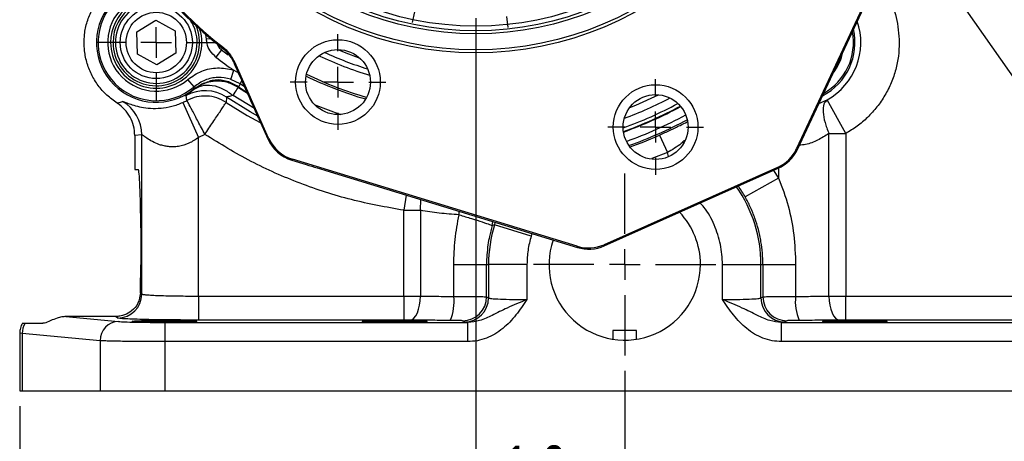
# Model space of a CAD drawing. Header units: inches. Extents: x 0.4 to 16.6, y 0.2 to 10.8.
# Tile 3 of 17: x 2.5 to 5.7, y 4.2 to 5.6. Entities that reach past the tile are written whole.
import ezdxf

# ---------------------------------------------------------------- set-up
doc = ezdxf.new("R2010")
doc.units = ezdxf.units.IN
doc.header["$MEASUREMENT"] = 0
doc.layers.add('SLD-0', color=7, linetype='Continuous', lineweight=25)
doc.styles.add('SLDTEXTSTYLE0', font='TXT', dxfattribs={"width": 0.75})
doc.dimstyles.new('SLDDIMSTYLE0', dxfattribs={"dimtxt": 0.145833, "dimasz": 0.13, "dimexe": 0, "dimexo": 0.0625, "dimgap": 0.036458, "dimtad": 0, "dimtih": 1, "dimtoh": 1, "dimdec": 1, "dimlfac": 2, "dimrnd": 1e-09, "dimzin": 12, "dimdsep": 46, "dimtxsty": 'SLDTEXTSTYLE0', "dimsah": 1, "dimcen": 0.09, "dimadec": 0, "dimazin": 3, "dimtfac": 1, "dimtdec": 1, "dimtofl": 0, "dimtmove": 0, "dimatfit": 3, "dimfxl": 0, "dimfrac": 2, "dimtolj": 1, "dimtzin": 12, "dimarcsym": 0})
doc.dimstyles.new('SLDDIMSTYLE1', dxfattribs={"dimtxt": 0.145833, "dimasz": 0.13, "dimexe": 0, "dimexo": 0.0625, "dimgap": 0.036458, "dimtad": 0, "dimtih": 1, "dimtoh": 1, "dimdec": 1, "dimlfac": 2, "dimrnd": 1e-09, "dimzin": 4, "dimdsep": 46, "dimtxsty": 'SLDTEXTSTYLE0', "dimsah": 1, "dimcen": 0.09, "dimadec": 0, "dimazin": 1, "dimtfac": 1, "dimtdec": 1, "dimtmove": 0, "dimatfit": 0, "dimfxl": 0, "dimfrac": 2, "dimtolj": 1, "dimtzin": 12, "dimarcsym": 0})

# ---------------------------------------------------------------- blocks, each defined once
blk = doc.blocks.new('_D')
at = {"layer": 'SLD-0', "color": 7}
for p, q in [((4.0799, 8.0255), (7.4722, 8.0255)), ((7.3472, 8.0255), (7.3472, 6.3613)), ((7.1856, 6.1), (7.1412, 6.1)), ((7.1412, 6.1), (7.1412, 5.8683)), ((7.5089, 6.1), (7.5532, 6.1)), ((7.5532, 6.1), (7.5532, 5.8683)), ((7.1412, 5.8683), (7.1856, 5.8683)), ((7.5532, 5.8683), (7.5089, 5.8683)), ((7.3472, 4.3571), (7.3472, 5.8388)), ((6.2698, 4.3571), (7.4722, 4.3571))]:
    blk.add_line(p, q, dxfattribs=at)
for points in [[(7.3472, 8.0255), (7.3272, 7.8955), (7.3672, 7.8955)], [(7.3472, 4.3571), (7.3672, 4.4871), (7.3272, 4.4871)]]:
    blk.add_solid(points, dxfattribs=at)
at = {"layer": 'SLD-0', "color": 7, "char_height": 0.14583, "attachment_point": 1, "style": 'SLDTEXTSTYLE0'}
for s, insert in [('7.3', (7.2126, 6.3176)), ('186', (7.1856, 6.0563))]:
    blk.add_mtext(s, dxfattribs=dict(at, insert=insert))
blk = doc.blocks.new('_D_1')
at = {"layer": 'SLD-0', "color": 7}
for p, q in [((4.5142, 4.4219), (4.5142, 3.3658)), ((6.481, 4.3071), (6.481, 3.3658)), ((4.5142, 3.4908), (5.1863, 3.4908)), ((5.3583, 3.4908), (5.314, 3.4908)), ((5.314, 3.4908), (5.314, 3.2591)), ((5.6816, 3.4908), (5.726, 3.4908)), ((5.726, 3.4908), (5.726, 3.2591)), ((6.481, 3.4908), (5.8536, 3.4908)), ((5.314, 3.2591), (5.3583, 3.2591)), ((5.726, 3.2591), (5.6816, 3.2591))]:
    blk.add_line(p, q, dxfattribs=at)
for points in [[(4.5142, 3.4908), (4.6442, 3.4708), (4.6442, 3.5108)], [(6.481, 3.4908), (6.351, 3.5108), (6.351, 3.4708)]]:
    blk.add_solid(points, dxfattribs=at)
at = {"layer": 'SLD-0', "color": 7, "char_height": 0.14583, "attachment_point": 1, "style": 'SLDTEXTSTYLE0'}
for s, insert in [('3.9', (5.3853, 3.7083)), ('100', (5.3583, 3.447))]:
    blk.add_mtext(s, dxfattribs=dict(at, insert=insert))
blk = doc.blocks.new('_D_2')
at = {"layer": 'SLD-0', "color": 7}
for p, q in [((4.5142, 4.4219), (4.5142, 3.3658)), ((2.5474, 4.3071), (2.5474, 3.3658)), ((2.5474, 3.4908), (3.2215, 3.4908)), ((3.3936, 3.4908), (3.3492, 3.4908)), ((3.3492, 3.4908), (3.3492, 3.2591)), ((3.7168, 3.4908), (3.7612, 3.4908)), ((3.7612, 3.4908), (3.7612, 3.2591)), ((4.5142, 3.4908), (3.8889, 3.4908)), ((3.3492, 3.2591), (3.3936, 3.2591)), ((3.7612, 3.2591), (3.7168, 3.2591))]:
    blk.add_line(p, q, dxfattribs=at)
for points in [[(2.5474, 3.4908), (2.6774, 3.4708), (2.6774, 3.5108)], [(4.5142, 3.4908), (4.3842, 3.5108), (4.3842, 3.4708)]]:
    blk.add_solid(points, dxfattribs=at)
at = {"layer": 'SLD-0', "color": 7, "char_height": 0.14583, "attachment_point": 1, "style": 'SLDTEXTSTYLE0'}
for s, insert in [('3.9', (3.4206, 3.7083)), ('100', (3.3936, 3.447))]:
    blk.add_mtext(s, dxfattribs=dict(at, insert=insert))
blk = doc.blocks.new('_D_3')
at = {"layer": 'SLD-0', "color": 7}
for p, q in [((4.9893, 6.528), (6.9159, 6.528)), ((6.7909, 6.528), (6.7909, 5.6245)), ((6.6292, 5.3632), (6.5849, 5.3632)), ((6.5849, 5.3632), (6.5849, 5.1315)), ((6.9525, 5.3632), (6.9968, 5.3632)), ((6.9968, 5.3632), (6.9968, 5.1315)), ((6.5849, 5.1315), (6.6292, 5.1315)), ((6.9968, 5.1315), (6.9525, 5.1315)), ((6.7909, 4.3571), (6.7909, 5.1019)), ((6.2698, 4.3571), (6.9159, 4.3571))]:
    blk.add_line(p, q, dxfattribs=at)
for points in [[(6.7909, 6.528), (6.7709, 6.398), (6.8109, 6.398)], [(6.7909, 4.3571), (6.8109, 4.4871), (6.7709, 4.4871)]]:
    blk.add_solid(points, dxfattribs=at)
at = {"layer": 'SLD-0', "color": 7, "char_height": 0.14583, "attachment_point": 1, "style": 'SLDTEXTSTYLE0'}
for s, insert in [('4.3', (6.6562, 5.5808)), ('110', (6.6292, 5.3195))]:
    blk.add_mtext(s, dxfattribs=dict(at, insert=insert))
blk = doc.blocks.new('_D_4')
at = {"layer": 'SLD-0', "color": 7}
for p, q in [((4.0299, 5.5686), (4.0299, 3.8371)), ((4.5142, 4.4219), (4.5142, 3.8371)), ((4.0299, 3.9621), (3.7799, 3.9621)), ((4.1485, 3.9621), (4.1041, 3.9621)), ((4.1041, 3.9621), (4.1041, 3.7304)), ((4.364, 3.9621), (4.4084, 3.9621)), ((4.4084, 3.9621), (4.4084, 3.7304)), ((4.5142, 3.9621), (4.7642, 3.9621)), ((4.1041, 3.7304), (4.1485, 3.7304)), ((4.4084, 3.7304), (4.364, 3.7304))]:
    blk.add_line(p, q, dxfattribs=at)
for points in [[(4.0299, 3.9621), (3.8999, 3.9821), (3.8999, 3.9421)], [(4.5142, 3.9621), (4.6442, 3.9421), (4.6442, 3.9821)]]:
    blk.add_solid(points, dxfattribs=at)
at = {"layer": 'SLD-0', "color": 7, "char_height": 0.14583, "attachment_point": 1, "style": 'SLDTEXTSTYLE0'}
for s, insert in [('1.0', (4.1216, 4.1796)), ('25', (4.1485, 3.9184))]:
    blk.add_mtext(s, dxfattribs=dict(at, insert=insert))
blk = doc.blocks.new('SW_CENTERMARKSYMBOL_1')
at = {"layer": 'SLD-0', "color": 0}
for p, q in [((0, 0.1), (0, 0.190625)), ((0, 0), (0, 0.05)), ((-0.1, 0), (-0.190625, 0)), ((0, 0), (-0.05, 0)), ((0, 0), (0, -0.05)), ((0, 0), (0.05, 0)), ((0.1, 0), (0.190625, 0)), ((0, -0.1), (0, -0.190625))]:
    blk.add_line(p, q, dxfattribs=at)
blk = doc.blocks.new('SW_CENTERMARKSYMBOL_9')
at = {"layer": 'SLD-0', "color": 0}
for p, q in [((0, 0.1), (0, 0.190625)), ((0, 0), (0, 0.05)), ((-0.1, 0), (-0.190625, 0)), ((0, 0), (-0.05, 0)), ((0, 0), (0, -0.05)), ((0, 0), (0.05, 0)), ((0.1, 0), (0.190625, 0)), ((0, -0.1), (0, -0.190625))]:
    blk.add_line(p, q, dxfattribs=at)
blk = doc.blocks.new('SW_CENTERMARKSYMBOL_16')
at = {"layer": 'SLD-0', "color": 0}
for p, q in [((0, 0.1), (0, 0.2962)), ((0, 0), (0, 0.05)), ((-0.1, 0), (-0.2962, 0)), ((0, 0), (-0.05, 0)), ((0, 0), (0, -0.05)), ((0, 0), (0.05, 0)), ((0.1, 0), (0.2962, 0)), ((0, -0.1), (0, -0.2962))]:
    blk.add_line(p, q, dxfattribs=at)
blk = doc.blocks.new('SW_CENTERMARKSYMBOL_17')
at = {"layer": 'SLD-0', "color": 0}
for p, q in [((0, 0.1), (0, 0.155475)), ((0, 0), (0, 0.05)), ((-0.1, 0), (-0.155475, 0)), ((0, 0), (-0.05, 0)), ((0, 0), (0, -0.05)), ((0, 0), (0.05, 0)), ((0.1, 0), (0.155475, 0)), ((0, -0.1), (0, -0.155475))]:
    blk.add_line(p, q, dxfattribs=at)
blk = doc.blocks.new('SW_CENTERMARKSYMBOL_22')
at = {"layer": 'SLD-0', "color": 0}
for p, q in [((0, 0.1), (0, 0.155475)), ((0, 0), (0, 0.05)), ((-0.1, 0), (-0.155475, 0)), ((0, 0), (-0.05, 0)), ((0, 0), (0, -0.05)), ((0, 0), (0.05, 0)), ((0.1, 0), (0.155475, 0)), ((0, -0.1), (0, -0.155475))]:
    blk.add_line(p, q, dxfattribs=at)
blk = doc.blocks.new('SW_CENTERMARKSYMBOL_23')
at = {"layer": 'SLD-0', "color": 0}
for p, q in [((0, 0.1), (0, 0.2962)), ((0, 0), (0, 0.05)), ((-0.1, 0), (-0.2962, 0)), ((0, 0), (-0.05, 0)), ((0, 0), (0, -0.05)), ((0, 0), (0.05, 0)), ((0.1, 0), (0.2962, 0)), ((0, -0.1), (0, -0.2962))]:
    blk.add_line(p, q, dxfattribs=at)
blk = doc.blocks.new('SW_CENTERMARKSYMBOL_24')
at = {"layer": 'SLD-0', "color": 0}
for p, q in [((-0.4498, 0.169), (-0.4536, 0.2048)), ((-0.3495, 0.1743), (-0.3495, 0.2024)), ((-0.1501, 0.1533), (-0.1426, 0.1885)), ((-0.7398, 0.0914), (-0.7544, 0.1242)), ((-0.4394, 0.0696), (-0.4446, 0.1193)), ((-0.3495, 0.0743), (-0.3495, 0.1243)), ((-0.3495, -0.6851), (-0.3495, 0.1243)), ((-0.1709, 0.0555), (-0.1605, 0.1044)), ((0.0407, 0.0914), (0.0521, 0.117)), ((-0.4394, 0.0696), (-0.4341, 0.0199)), ((-0.3495, 0.0743), (-0.3495, 0.0243)), ((0.1301, 0.0458), (0.1481, 0.0769)), ((-0.6991, 0), (-0.7194, 0.0457)), ((-0.1709, 0.0555), (-0.1813, 0.0066)), ((0, 0), (0.0203, 0.0457)), ((0, 0), (-0.0203, -0.0457)), ((0.0801, -0.0408), (0.1051, 0.0025)), ((-0.6991, 0), (-0.6787, -0.0457)), ((-0.4289, -0.0299), (-0.4252, -0.0656)), ((-0.3495, -0.0257), (-0.3495, -0.0538)), ((-0.9915, -0.0721), (-1.0155, -0.0454)), ((-0.1917, -0.0423), (-0.1991, -0.0774)), ((0.0801, -0.0408), (0.0551, -0.0841)), ((-0.6584, -0.0914), (-0.6438, -0.1242)), ((-0.0407, -0.0914), (-0.0521, -0.117)), ((-0.9246, -0.1464), (-0.958, -0.1093)), ((0.0301, -0.1274), (0.0122, -0.1586)), ((0.3634, -0.1431), (0.3901, -0.1191)), ((0.3634, -0.1431), (0.3843, -0.1243)), ((-0.9246, -0.1464), (-0.8911, -0.1836)), ((0.2891, -0.21), (0.3263, -0.1766)), ((0.2891, -0.21), (0.3263, -0.1766)), ((-0.8577, -0.2208), (-0.8336, -0.2475)), ((0.2891, -0.21), (0.2519, -0.2435)), ((0.2891, -0.21), (0.2519, -0.2435)), ((-1.1804, -0.3054), (-1.2115, -0.2874)), ((0.2148, -0.277), (0.1881, -0.301)), ((0.2148, -0.277), (0.1939, -0.2958)), ((-1.0938, -0.3554), (-1.1371, -0.3304)), ((-1.0938, -0.3554), (-1.0505, -0.3804)), ((0.5269, -0.3949), (0.5597, -0.3802)), ((-1.0072, -0.4054), (-0.9761, -0.4234)), ((0.4355, -0.4355), (0.4812, -0.4152)), ((0.4355, -0.4355), (0.3899, -0.4559)), ((0.3442, -0.4762), (0.3114, -0.4908)), ((-1.2879, -0.5856), (-1.3231, -0.5781)), ((-1.1901, -0.6064), (-1.239, -0.596)), ((-1.1901, -0.6064), (-1.1412, -0.6168)), ((-1.0923, -0.6272), (-1.0572, -0.6347)), ((0.5051, -0.6952), (0.4554, -0.7005)), ((0.5051, -0.6952), (0.5549, -0.69)), ((0.6046, -0.6848), (0.6403, -0.681)), ((-0.3495, -0.7851), (-0.3495, -0.7351)), ((0.4057, -0.7057), (0.3699, -0.7095)), ((-0.4495, -0.7851), (-1.2589, -0.7851)), ((-0.3495, -0.7851), (-0.3995, -0.7851)), ((-0.3495, -0.7851), (-0.3495, -0.8351)), ((-0.3495, -0.7851), (-0.2995, -0.7851)), ((-0.2495, -0.7851), (0.5598, -0.7851)), ((-1.1048, -0.8645), (-1.069, -0.8607)), ((-1.3037, -0.8854), (-1.3394, -0.8891)), ((-1.2042, -0.8749), (-1.2539, -0.8801)), ((-1.2042, -0.8749), (-1.1545, -0.8697)), ((-0.3495, -0.8851), (-0.3495, -1.6945)), ((0.3932, -0.943), (0.3581, -0.9355)), ((0.4911, -0.9638), (0.4421, -0.9534)), ((0.4911, -0.9638), (0.54, -0.9741)), ((0.5889, -0.9845), (0.624, -0.992)), ((-1.0433, -1.0939), (-1.0104, -1.0793)), ((-1.1346, -1.1346), (-1.0889, -1.1143)), ((-1.1346, -1.1346), (-1.1803, -1.155)), ((0.3081, -1.1648), (0.277, -1.1468)), ((-1.226, -1.1753), (-1.2588, -1.1899)), ((0.3947, -1.2148), (0.3514, -1.1898)), ((0.3947, -1.2148), (0.438, -1.2398)), ((-0.9139, -1.2932), (-0.8872, -1.2692)), ((0.4813, -1.2648), (0.5124, -1.2827)), ((-0.9882, -1.3601), (-0.951, -1.3267)), ((0.1586, -1.3494), (0.1345, -1.3227)), ((-0.9882, -1.3601), (-1.0253, -1.3936)), ((0.2255, -1.4237), (0.192, -1.3866)), ((-1.0625, -1.427), (-1.0892, -1.4511)), ((-0.7292, -1.4427), (-0.7113, -1.4116)), ((0.2255, -1.4237), (0.259, -1.4609)), ((-0.0407, -1.4788), (-0.0553, -1.446)), ((-0.7792, -1.5293), (-0.7542, -1.486)), ((-0.5074, -1.5279), (-0.5, -1.4927)), ((0.2924, -1.498), (0.3165, -1.5247)), ((-0.7792, -1.5293), (-0.8042, -1.5726)), ((-0.2702, -1.5403), (-0.2739, -1.5046)), ((0, -1.5702), (-0.0203, -1.5245)), ((-0.5282, -1.6257), (-0.5178, -1.5768)), ((-0.2597, -1.6397), (-0.2649, -1.59)), ((0, -1.5702), (0.0203, -1.6158)), ((-0.8292, -1.6159), (-0.8472, -1.647)), ((-0.5282, -1.6257), (-0.5386, -1.6746)), ((-0.2597, -1.6397), (-0.2545, -1.6895)), ((0.0407, -1.6615), (0.0553, -1.6943)), ((-0.549, -1.7235), (-0.5565, -1.7586)), ((-0.2493, -1.7392), (-0.2455, -1.7749))]:
    blk.add_line(p, q, dxfattribs=at)
for start, end in [(96, 99.3336), (92.6664, 96), (90, 93.3336), (86.6664, 90), (78, 81.3336), (102.6671, 107.3329), (74.6664, 78), (110.6664, 114), (66, 69.3336), (62.6664, 66), (114, 117.3336), (60, 63.3336), (120.6671, 125.3329), (56.6664, 60), (48.6671, 53.3329), (128.6664, 132), (132, 135.3336), (42, 45.3336), (42, 45.3336), (138.6671, 143.3329), (38.6664, 42), (38.6664, 42), (146.6664, 150), (30.6671, 35.3329), (150, 153.3336), (24, 27.3336), (156.6671, 161.3329), (20.6664, 24), (12.6671, 17.3329), (164.6664, 168), (168, 171.3336), (6, 9.3336), (2.6664, 6), (174.6671, 179.3329), (354.6671, 359.3329), (182.6664, 186), (186, 189.3336), (348, 351.3336), (192.6671, 197.3329), (344.6664, 348), (336.6671, 341.3329), (200.6664, 204), (204, 207.3336), (330, 333.3336), (326.6664, 330), (210.6671, 215.3329), (318.6671, 323.3329), (218.6664, 222), (222, 225.3336), (312, 315.3336), (228.6671, 233.3329), (308.6664, 312), (236.6664, 240), (300.6671, 305.3329), (240, 243.3336), (294, 297.3336), (246.6671, 251.3329), (290.6664, 294), (254.6664, 258), (258, 261.3336), (282.6671, 287.3329), (264.6671, 269.3329), (272.6664, 276), (276, 279.3336)]:
    blk.add_arc((-0.3495, -0.7851), 0.8594, start, end, dxfattribs=at)
blk = doc.blocks.new('SW_CENTERMARKSYMBOL_26')
at = {"layer": 'SLD-0', "color": 0}
for p, q in [((0, 0.1), (0, 0.190625)), ((0, 0), (0, 0.05)), ((-0.1, 0), (-0.190625, 0)), ((0, 0), (-0.05, 0)), ((0, 0), (0, -0.05)), ((0, 0), (0.05, 0)), ((0.1, 0), (0.190625, 0)), ((0, -0.1), (0, -0.190625))]:
    blk.add_line(p, q, dxfattribs=at)

msp = doc.modelspace()

# ---------------------------------------------------------------- linework, layer by layer
at = {"color": 7, "linetype": 'Continuous', "lineweight": 25}
for p, q in [((5.4822, 6.0219), (5.0731, 5.1445)), ((5.0756, 5.142), (5.4367, 5.9164)), ((5.893, 5.2117), (5.4664, 5.8209)), ((2.928, 5.5239), (2.9895, 5.5617)), ((2.9895, 5.5617), (3.0529, 5.5273)), ((2.9299, 5.4518), (2.928, 5.5239)), ((3.0529, 5.5273), (3.0549, 5.4551)), ((3.2067, 5.471), (3.2094, 5.4732)), ((2.9934, 5.4174), (2.9299, 5.4518)), ((3.0549, 5.4551), (2.9934, 5.4174)), ((3.2033, 5.4656), (3.1851, 5.4421)), ((3.2067, 5.471), (3.2174, 5.4618)), ((3.3567, 5.1788), (3.2469, 5.4254)), ((3.2335, 5.3698), (3.243, 5.3995)), ((3.1142, 5.3456), (3.0939, 5.3694)), ((3.2637, 5.3555), (3.2335, 5.3698)), ((3.2571, 5.3479), (3.2584, 5.3435)), ((3.0911, 5.3011), (3.0888, 5.317)), ((3.2591, 5.345), (3.2868, 5.3274)), ((2.8644, 5.2923), (2.8815, 5.2978)), ((3.0782, 5.2948), (3.1291, 5.1807)), ((3.2196, 5.3122), (3.2183, 5.295)), ((5.2325, 5.1938), (5.1719, 5.3031)), ((3.3242, 5.2434), (3.3348, 5.2197)), ((3.3348, 5.2197), (3.3542, 5.176)), ((2.9442, 5.1894), (2.9217, 5.1873)), ((2.9217, 5.1873), (2.9217, 5.0771)), ((2.9442, 4.672), (2.9442, 5.1894)), ((3.1496, 5.1907), (3.1291, 5.1807)), ((4.6275, 5.1889), (4.653, 5.1318)), ((5.1781, 4.6653), (5.1781, 5.1938)), ((5.2325, 5.1938), (5.2325, 4.6654)), ((3.1291, 4.6654), (3.1291, 5.1807)), ((3.3542, 5.176), (3.3567, 5.1788)), ((5.0731, 5.1445), (5.0756, 5.142)), ((3.4343, 5.1101), (3.4319, 5.1073)), ((3.4319, 5.1073), (3.479, 5.0929)), ((4.36, 4.8271), (3.4343, 5.1101)), ((2.9217, 5.0771), (2.9326, 5.0771)), ((3.5431, 5.0733), (4.3603, 4.8235)), ((5.0106, 5.0832), (4.4474, 4.8324)), ((4.4476, 4.8288), (5.0132, 5.0806)), ((5.0132, 5.0806), (5.0106, 5.0832)), ((5.0146, 5.0488), (4.9057, 4.9877)), ((3.7958, 4.6654), (3.7958, 4.9441)), ((3.8503, 4.9441), (3.8503, 4.6653)), ((2.9409, 4.8871), (2.9409, 4.7671)), ((4.0906, 4.8967), (4.0833, 4.8944)), ((4.2101, 4.8604), (4.0906, 4.8967)), ((4.3603, 4.8235), (4.36, 4.8271)), ((4.4474, 4.8324), (4.4476, 4.8288)), ((3.9585, 4.7681), (4.065, 4.7681)), ((3.9585, 4.6642), (3.9585, 4.7681)), ((4.065, 4.7681), (4.0715, 4.7681)), ((4.065, 4.663), (4.065, 4.7681)), ((4.0715, 4.7681), (4.0715, 4.6592)), ((4.1963, 4.7681), (4.0715, 4.7681)), ((4.1963, 4.7681), (4.1963, 4.6541)), ((4.832, 4.6541), (4.832, 4.7681)), ((4.832, 4.7681), (4.9569, 4.7681)), ((4.9569, 4.6592), (4.9569, 4.7681)), ((4.9569, 4.7681), (4.9633, 4.7681)), ((4.9633, 4.7681), (4.9633, 4.663)), ((4.9633, 4.7681), (5.0698, 4.7681)), ((5.0698, 4.7681), (5.0698, 4.6642)), ((2.9398, 4.6746), (2.9442, 4.672)), ((3.1291, 4.6654), (3.1291, 4.5874)), ((3.1291, 4.6654), (3.7958, 4.6654)), ((3.7958, 4.6654), (3.7958, 4.5874)), ((4.065, 4.663), (4.0715, 4.6592)), ((4.9569, 4.6592), (4.9633, 4.663)), ((5.2325, 4.5874), (5.2325, 4.6654)), ((5.2325, 4.6654), (5.8993, 4.6654)), ((2.5649, 4.5771), (2.6224, 4.5771)), ((2.6979, 4.5987), (2.8687, 4.5827)), ((2.8585, 4.5987), (2.6979, 4.5987)), ((2.8663, 4.594), (2.8585, 4.5987)), ((3.0204, 4.5172), (3.0204, 4.5797)), ((3.0204, 4.5797), (4.0044, 4.5797)), ((3.7958, 4.5874), (3.1291, 4.5874)), ((3.9935, 4.5812), (3.9871, 4.5851)), ((4.0044, 4.5797), (3.9935, 4.5812)), ((4.0044, 4.5172), (4.0044, 4.5797)), ((5.0348, 4.5812), (5.0239, 4.5797)), ((5.0239, 4.5172), (5.0239, 4.5797)), ((5.0239, 4.5797), (6.0079, 4.5797)), ((5.0413, 4.5851), (5.0348, 4.5812)), ((5.8993, 4.5874), (5.2325, 4.5874)), ((2.5474, 4.5452), (2.5474, 4.3571)), ((2.5555, 4.5439), (2.5474, 4.545)), ((4.4759, 4.5534), (4.4759, 4.5249)), ((4.5339, 4.5534), (4.4759, 4.5534)), ((4.5524, 4.5534), (4.5339, 4.5534)), ((4.5524, 4.5249), (4.5524, 4.5534)), ((2.8085, 4.5202), (2.5555, 4.5439)), ((2.5555, 4.5439), (2.5555, 4.3571)), ((2.8085, 4.5202), (2.8085, 4.3571)), ((3.0204, 4.3571), (3.0204, 4.5172)), ((4.0044, 4.5172), (3.0204, 4.5172)), ((6.0079, 4.5172), (5.0239, 4.5172)), ((2.5474, 4.3571), (2.5555, 4.3571)), ((2.5555, 4.3571), (2.8085, 4.3571)), ((2.8085, 4.3571), (3.0204, 4.3571)), ((3.0204, 4.3571), (6.0079, 4.3571))]:
    msp.add_line(p, q, dxfattribs=at)
at = {"color": 8, "linetype": 'Continuous', "lineweight": 25}
for p, q in [((3.1543, 5.5004), (3.1526, 5.5156)), ((3.1691, 5.5014), (3.1543, 5.5004)), ((3.2045, 5.473), (3.2033, 5.4656)), ((3.2033, 5.4656), (3.2248, 5.4492)), ((3.243, 5.3995), (3.2587, 5.3905)), ((3.2637, 5.3555), (3.27, 5.3651)), ((3.2786, 5.3459), (3.2637, 5.3555)), ((3.3103, 5.2746), (3.2411, 5.317)), ((3.2584, 5.3435), (3.288, 5.3247)), ((5.1454, 5.2915), (5.1719, 5.3031)), ((4.653, 5.1318), (4.6022, 5.1121)), ((4.657, 5.1189), (4.653, 5.1318)), ((4.9979, 5.0738), (5.0146, 5.0488)), ((5.0146, 5.0812), (5.0146, 5.0488)), ((3.8032, 4.9938), (3.7958, 4.9441)), ((3.8503, 4.9441), (3.8514, 4.979)), ((3.976, 4.9295), (3.9764, 4.9408)), ((4.0833, 4.8944), (4.0855, 4.9074)), ((4.0922, 4.9054), (4.0906, 4.8967)), ((4.2119, 4.8688), (4.2101, 4.8604))]:
    msp.add_line(p, q, dxfattribs=at)
at = {"color": 8, "linetype": 'Continuous', "lineweight": 25, "flags": 128}
for points in [[(3.5813, 5.4665), (3.6019, 5.4581), (3.653, 5.439)], [(4.5305, 5.2784), (4.5501, 5.2864), (4.6236, 5.3199)], [(3.2183, 5.295), (3.2866, 5.2527), (3.3286, 5.2291)], [(3.3211, 5.2503), (3.2964, 5.2644), (3.2196, 5.3122)], [(3.5058, 5.2881), (3.5098, 5.2864), (3.5898, 5.2559)], [(4.5314, 5.15), (4.5765, 5.1672), (4.6275, 5.1889)]]:
    msp.add_lwpolyline(points, dxfattribs=at)
at = {"color": 7, "linetype": 'Continuous', "lineweight": 25, "flags": 128}
for points in [[(3.2469, 5.4254), (3.2458, 5.4246), (3.2441, 5.4233)], [(3.8163, 4.5873), (3.8228, 4.5891), (3.8291, 4.5937), (3.8349, 4.6011), (3.8401, 4.6108), (3.8443, 4.6225), (3.8475, 4.6358), (3.8495, 4.6503), (3.8503, 4.6653)], [(5.1781, 4.6653), (5.1788, 4.6503), (5.1809, 4.6358), (5.1841, 4.6225), (5.1883, 4.6108), (5.1934, 4.6011), (5.1992, 4.5937), (5.2055, 4.5891), (5.2121, 4.5873)]]:
    msp.add_lwpolyline(points, dxfattribs=at)
at = {"color": 7, "linetype": 'Continuous', "lineweight": 25}
for centre, radius in [((4.0299, 6.528), 1.0725), ((4.0299, 6.528), 1.0625), ((4.0299, 6.528), 1.0105), ((4.0299, 6.528), 1.0005), ((4.0299, 6.528), 0.9855), ((2.9914, 5.4895), 0.1173), ((2.9914, 5.4895), 0.0982), ((3.582, 5.361), 0.1375), ((3.582, 5.361), 0.1055), ((4.6146, 5.2148), 0.1375), ((4.6146, 5.2148), 0.1055)]:
    msp.add_circle(centre, radius, dxfattribs=at)
for centre, radius, start, end in [((4.0299, 6.528), 1.3397, 175.9122, 232.0878), ((4.0299, 6.528), 1.3363, 175.8789, 232.1211), ((2.9914, 5.4894), 0.1942, 141.2653, 308.7347), ((2.9914, 5.4894), 0.1891, 139.4979, 310.5021), ((2.9914, 5.4895), 0.1406, 68.044, 180), ((2.9914, 5.4894), 0.1579, 139.4979, 310.5021), ((2.9914, 5.4895), 0.1406, 180, 23.544), ((5.0685, 5.4894), 0.1942, 297.1432, 12.8568), ((4.0299, 6.528), 1.3758, 232.1172, 235.1115), ((3.1503, 5.2081), 0.125, 56.3445, 119.4476), ((2.8192, 5.1894), 0.1251, 0.0049, 60.1126), ((2.9914, 5.4894), 0.2131, 294.0339, 297.9026), ((4.0299, 6.528), 1.412, 289.8835, 298.1165), ((4.5142, 4.7681), 0.2462, 0, 43.59), ((4.5142, 4.7681), 0.4427, 163.1047, 180), ((4.5142, 4.7681), 0.2462, 161.1444, 0), ((2.8662, 4.6721), 0.0781, 270.0941, 359.9409), ((3.8092, 4.6464), 0.1504, 336.4276, 6.8128), ((3.987, 4.6631), 0.0781, 270.0941, 359.9409), ((3.9934, 4.6593), 0.0781, 270.0941, 359.9409), ((5.035, 4.6593), 0.0781, 180.0591, 269.9059), ((5.0414, 4.6631), 0.0781, 180.0591, 269.9059), ((5.2191, 4.6464), 0.1504, 173.1872, 203.5724), ((2.6201, 4.5435), 0.0646, 148.7187, 179.6513), ((2.8704, 4.5209), 0.0619, 91.5594, 180.5764)]:
    msp.add_arc(centre, radius, start, end, dxfattribs=at)
at = {"color": 8, "linetype": 'Continuous', "lineweight": 25}
for centre, radius, start, end in [((2.9914, 5.4895), 0.1484, 73.2177, 180), ((2.9914, 5.4895), 0.1328, 58.2053, 0), ((2.9914, 5.4895), 0.1328, 0, 31.7947), ((5.0685, 5.4894), 0.2131, 299.0258, 19.0029), ((2.9914, 5.4895), 0.1484, 180, 16.7823), ((5.0685, 5.4894), 0.1891, 299.1631, 10.8369), ((4.0299, 6.528), 1.1954, 244.7705, 253.2295), ((4.0299, 6.528), 1.1779, 245.3624, 252.6376), ((5.0685, 5.4894), 0.1579, 321.1783, 348.8217), ((4.0299, 6.528), 1.2734, 244.3282, 253.6718), ((4.0299, 6.528), 1.2673, 244.2624, 253.7376), ((4.0299, 6.528), 1.4007, 290.0079, 297.9921), ((4.0299, 6.528), 1.4136, 289.8696, 298.1304), ((4.0299, 6.528), 1.3727, 290.6041, 297.3959), ((4.0299, 6.528), 1.4453, 289.8179, 298.1821), ((4.0299, 6.528), 1.4611, 289.9352, 298.0648), ((4.5142, 4.7681), 0.4427, 0, 34.746), ((4.5142, 4.7681), 0.4489, 29.2964, 34.5957)]:
    msp.add_arc(centre, radius, start, end, dxfattribs=at)
at = {"color": 7, "linetype": 'Continuous', "lineweight": 25}
for centre, major_axis, ratio, start_param, end_param in [((3.3357, 5.215), (-0.7057, 1.5849), 0.000604, 4.730053, 4.843929), ((3.4684, 5.2268), (0.0828, 0.0936), 0.999904, 2.714056, 3.569129), ((3.4709, 5.2296), (0.0828, 0.0936), 0.999816, 2.714056, 3.569129), ((4.9598, 5.1974), (-0.0876, 0.0892), 0.999826, 2.783857, 3.499328), ((4.9623, 5.1948), (-0.0876, 0.0892), 0.99991, 2.783857, 3.499328), ((2.9326, 4.8871), (0, 0.19), 0.043661, 4.712389, 6.283185), ((4.3966, 4.9466), (-0.0076, 0.1248), 0.999826, 2.783857, 3.499328), ((4.3968, 4.943), (-0.0076, 0.1248), 0.99991, 2.783857, 3.499328), ((2.9326, 4.7671), (0, 0.19), 0.043661, 4.204187, 4.712389)]:
    msp.add_ellipse(centre, major_axis=major_axis, ratio=ratio, start_param=start_param, end_param=end_param, dxfattribs=at)
for centre in [(3.0181, 4.5836), (3.7661, 4.5836), (5.2622, 4.5836)]:
    msp.add_ellipse(centre, major_axis=(0.1055, 0), ratio=0.026186, dxfattribs=at)
for points in [[(5.3673, 5.6477), (5.3787, 5.6225), (5.4015, 5.5722), (5.4049, 5.517), (5.4066, 5.4894)], [(2.8644, 5.2923), (2.8529, 5.3006), (2.8298, 5.3172), (2.8017, 5.3495), (2.7795, 5.3859), (2.7643, 5.4258), (2.7566, 5.4678), (2.7566, 5.5104), (2.7638, 5.5526), (2.7749, 5.5787), (2.7804, 5.5918)], [(3.2411, 5.317), (3.246, 5.3244), (3.2557, 5.3394), (3.2575, 5.3421), (3.2584, 5.3435)], [(3.1496, 5.1907), (3.1421, 5.2049), (3.127, 5.2334), (3.1078, 5.2695), (3.0943, 5.2952), (3.0922, 5.2991), (3.0911, 5.3011)], [(3.1496, 5.1907), (3.1584, 5.2041), (3.1762, 5.231), (3.1986, 5.2652), (3.2146, 5.2894), (3.2171, 5.2932), (3.2183, 5.295)], [(5.1781, 5.1938), (5.1868, 5.1938), (5.2042, 5.1938), (5.2231, 5.1938), (5.2325, 5.1938)], [(3.7958, 4.9441), (3.8053, 4.9441), (3.8241, 4.9441), (3.8416, 4.9441), (3.8503, 4.9441)], [(3.976, 4.9295), (3.9542, 4.9311), (3.9105, 4.9341), (3.8704, 4.9408), (3.8503, 4.9441)], [(3.9585, 4.7681), (3.9593, 4.7952), (3.9607, 4.8495), (3.9709, 4.9029), (3.976, 4.9295)], [(4.2101, 4.8604), (4.2061, 4.8453), (4.1981, 4.815), (4.1969, 4.7837), (4.1963, 4.7681)]]:
    msp.add_open_spline(points, degree=3, dxfattribs=at)
for points, knots in [([(3.1851, 5.4421), (3.1786, 5.4484), (3.1655, 5.4608), (3.1565, 5.4823), (3.1549, 5.4958), (3.1543, 5.5004)], [0, 0, 0, 0, 0.397023, 0.793893, 1, 1, 1, 1]), ([(3.2469, 5.4254), (3.24, 5.4378), (3.23, 5.4559), (3.2144, 5.4691), (3.2094, 5.4732)], [0, 0, 0, 0, 0.686569, 1, 1, 1, 1]), ([(5.4066, 5.4894), (5.406, 5.4747), (5.4049, 5.4453), (5.3959, 5.4013), (5.3813, 5.3584), (5.3607, 5.3174), (5.3349, 5.2795), (5.3044, 5.2459), (5.2704, 5.2167), (5.2452, 5.2014), (5.2325, 5.1938)], [0, 0, 0, 0, 0.122744, 0.245503, 0.372737, 0.5, 0.627234, 0.754497, 0.877241, 1, 1, 1, 1]), ([(3.2174, 5.4618), (3.2265, 5.4511), (3.2369, 5.4391), (3.2434, 5.4249), (3.2441, 5.4233)], [0, 0, 0, 0, 0.886864, 1, 1, 1, 1]), ([(3.0939, 5.3694), (3.1084, 5.3795), (3.1374, 5.3998), (3.1905, 5.4097), (3.226, 5.4049), (3.2428, 5.3995), (3.243, 5.3995)], [0, 0, 0, 0, 0.332453, 0.664935, 0.996731, 1, 1, 1, 1]), ([(3.2584, 5.3435), (3.2471, 5.3495), (3.2241, 5.3617), (3.1872, 5.3652), (3.148, 5.3591), (3.1258, 5.3451), (3.1125, 5.3367)], [0, 0, 0, 0, 0.243881, 0.500124, 0.699654, 1, 1, 1, 1]), ([(3.1125, 5.3367), (3.1211, 5.3416), (3.1387, 5.3517), (3.173, 5.3518), (3.2091, 5.3409), (3.2306, 5.3248), (3.2411, 5.317)], [0, 0, 0, 0, 0.243136, 0.5, 0.756864, 1, 1, 1, 1]), ([(3.1126, 5.3383), (3.1245, 5.3462), (3.1412, 5.3573), (3.1605, 5.362), (3.166, 5.3633)], [0, 0, 0, 0, 0.71275, 1, 1, 1, 1]), ([(3.1129, 5.338), (3.1247, 5.3459), (3.1408, 5.3567), (3.1596, 5.3615), (3.1646, 5.3627)], [0, 0, 0, 0, 0.7297493, 1, 1, 1, 1]), ([(3.1129, 5.338), (3.1131, 5.3394), (3.1136, 5.342), (3.114, 5.3446), (3.1142, 5.3456)], [0, 0, 0, 0, 0.576727, 1, 1, 1, 1]), ([(3.2335, 5.3698), (3.2334, 5.3699), (3.2199, 5.3741), (3.1915, 5.3779), (3.149, 5.37), (3.1258, 5.3538), (3.1142, 5.3456)], [0, 0, 0, 0, 0.003267, 0.334916, 0.667383, 1, 1, 1, 1]), ([(3.1644, 5.3644), (3.1704, 5.366), (3.1891, 5.3707), (3.2223, 5.3661), (3.2455, 5.354), (3.2571, 5.3479)], [0, 0, 0, 0, 0.191777, 0.594963, 1, 1, 1, 1]), ([(3.1646, 5.3627), (3.1647, 5.3627), (3.1672, 5.3632), (3.1696, 5.3635), (3.1719, 5.3638)], [0, 0, 0, 0, 0.020091, 1, 1, 1, 1]), ([(3.1719, 5.3638), (3.1742, 5.3641), (3.1904, 5.3663), (3.2217, 5.3645), (3.2466, 5.3515), (3.2591, 5.345)], [0, 0, 0, 0, 0.07803, 0.53902, 1, 1, 1, 1]), ([(3.2637, 5.3555), (3.263, 5.3539), (3.2615, 5.3504), (3.26, 5.3469), (3.2591, 5.345)], [0, 0, 0, 0, 0.450353, 1, 1, 1, 1]), ([(3.0888, 5.317), (3.0898, 5.318), (3.0918, 5.3201), (3.1056, 5.3312), (3.1125, 5.3367)], [0, 0, 0, 0, 0.5003462, 1, 1, 1, 1]), ([(3.2183, 5.295), (3.2085, 5.3004), (3.189, 5.3112), (3.1556, 5.3168), (3.1219, 5.3144), (3.1014, 5.3055), (3.0911, 5.3011)], [0, 0, 0, 0, 0.25, 0.5, 0.75, 1, 1, 1, 1]), ([(3.2411, 5.317), (3.2356, 5.3157), (3.2274, 5.3137), (3.2205, 5.3128), (3.2199, 5.3124), (3.2196, 5.3122)], [0, 0, 0, 0, 0.497936, 0.748079, 1, 1, 1, 1]), ([(2.9217, 5.1873), (2.9209, 5.1977), (2.9194, 5.2186), (2.9074, 5.2477), (2.8894, 5.2735), (2.8727, 5.286), (2.8644, 5.2923)], [0, 0, 0, 0, 0.25095, 0.500741, 0.749346, 1, 1, 1, 1]), ([(2.8815, 5.2978), (2.8829, 5.2976), (2.8855, 5.2972), (2.8984, 5.2922), (2.917, 5.2857), (2.9414, 5.2793), (2.9709, 5.2752), (3.0047, 5.2753), (3.0417, 5.2808), (3.0661, 5.2901), (3.0782, 5.2948)], [0, 0, 0, 0, 0.152622, 0.298927, 0.439025, 0.57007, 0.690935, 0.801516, 0.90153, 1, 1, 1, 1]), ([(5.1719, 5.3031), (5.1681, 5.2991), (5.1601, 5.2909), (5.158, 5.2646), (5.1635, 5.231), (5.1733, 5.206), (5.1781, 5.1938)], [0, 0, 0, 0, 0.242922, 0.5, 0.757078, 1, 1, 1, 1]), ([(3.1291, 5.1807), (3.1188, 5.1739), (3.0983, 5.1603), (3.0692, 5.1521), (3.0467, 5.1501), (3.0309, 5.1509), (3.0158, 5.1534), (2.9976, 5.1585), (2.978, 5.1674), (2.963, 5.1768), (2.9542, 5.1829), (2.9473, 5.188), (2.9455, 5.1888), (2.9442, 5.1894)], [0, 0, 0, 0, 0.124904, 0.250101, 0.311368, 0.375725, 0.434888, 0.50048, 0.625469, 0.75051, 0.816373, 0.874563, 1, 1, 1, 1]), ([(3.7958, 4.9441), (3.7388, 4.9544), (3.6243, 4.9749), (3.4583, 5.0295), (3.298, 5.0994), (3.199, 5.1603), (3.1496, 5.1907)], [0, 0, 0, 0, 0.249258, 0.5, 0.750742, 1, 1, 1, 1]), ([(3.479, 5.0929), (3.4908, 5.0893), (3.5122, 5.0827), (3.5336, 5.0762), (3.5431, 5.0733)], [0, 0, 0, 0, 0.55287, 1, 1, 1, 1]), ([(5.0146, 5.0488), (5.0257, 5.0189), (5.0479, 4.9589), (5.0662, 4.8642), (5.0686, 4.8002), (5.0698, 4.7681)], [0, 0, 0, 0, 0.33252, 0.665639, 1, 1, 1, 1]), ([(4.9633, 4.7681), (4.963, 4.7807), (4.9624, 4.8055), (4.9574, 4.8437), (4.9493, 4.8813), (4.9376, 4.9191), (4.9233, 4.9546), (4.9114, 4.9771), (4.9057, 4.9877)], [0, 0, 0, 0, 0.165301, 0.324245, 0.501748, 0.667475, 0.841969, 1, 1, 1, 1]), ([(3.976, 4.9295), (3.9896, 4.9254), (4.0178, 4.917), (4.053, 4.9058), (4.0775, 4.8974), (4.0814, 4.8954), (4.0833, 4.8944)], [0, 0, 0, 0, 0.241834, 0.5, 0.758166, 1, 1, 1, 1]), ([(4.0833, 4.8944), (4.0801, 4.8826), (4.0745, 4.862), (4.0691, 4.8302), (4.0657, 4.7999), (4.0652, 4.7785), (4.065, 4.7681)], [0, 0, 0, 0, 0.285626, 0.499991, 0.755791, 1, 1, 1, 1]), ([(2.9398, 4.6746), (2.938, 4.6634), (2.9341, 4.6402), (2.914, 4.6176), (2.893, 4.6052), (2.8743, 4.5996), (2.8635, 4.599), (2.8585, 4.5987)], [0, 0, 0, 0, 0.271583, 0.562775, 0.77925, 0.897015, 1, 1, 1, 1]), ([(2.9442, 4.672), (2.9448, 4.6717), (2.9457, 4.6712), (2.9495, 4.6706), (2.9541, 4.67), (2.9623, 4.6692), (2.9767, 4.6683), (3.0008, 4.6672), (3.0291, 4.6664), (3.0611, 4.6658), (3.0948, 4.6655), (3.1178, 4.6654), (3.1291, 4.6654)], [0, 0, 0, 0, 0.072183, 0.136385, 0.192606, 0.240842, 0.376678, 0.500231, 0.630011, 0.756563, 0.879891, 1, 1, 1, 1]), ([(3.7958, 4.6654), (3.8052, 4.6654), (3.824, 4.6654), (3.8415, 4.6653), (3.8503, 4.6653)], [0, 0, 0, 0, 0.495691, 1, 1, 1, 1]), ([(3.8503, 4.6653), (3.8678, 4.665), (3.9027, 4.6645), (3.94, 4.6643), (3.9585, 4.6642)], [0, 0, 0, 0, 0.503909, 1, 1, 1, 1]), ([(3.9585, 4.6642), (3.9721, 4.6642), (4.0001, 4.6641), (4.0328, 4.6638), (4.0579, 4.6635), (4.0624, 4.6632), (4.065, 4.663)], [0, 0, 0, 0, 0.242333, 0.500064, 0.714993, 1, 1, 1, 1]), ([(4.1963, 4.6541), (4.1851, 4.6494), (4.1632, 4.6403), (4.1248, 4.6234), (4.0864, 4.6043), (4.0456, 4.5842), (4.0174, 4.5811), (4.0044, 4.5797)], [0, 0, 0, 0, 0.168787, 0.327381, 0.597476, 0.815108, 1, 1, 1, 1]), ([(4.1963, 4.6541), (4.1906, 4.6455), (4.1792, 4.6284), (4.1608, 4.6037), (4.1407, 4.5804), (4.1179, 4.5593), (4.0926, 4.5415), (4.0648, 4.528), (4.0353, 4.519), (4.0147, 4.5178), (4.0044, 4.5172)], [0, 0, 0, 0, 0.125346, 0.250506, 0.374932, 0.499481, 0.627284, 0.749901, 0.875074, 1, 1, 1, 1]), ([(4.0715, 4.6592), (4.0738, 4.6585), (4.0786, 4.6572), (4.1077, 4.6555), (4.149, 4.6543), (4.1808, 4.6542), (4.1963, 4.6541)], [0, 0, 0, 0, 0.240763, 0.500141, 0.756468, 1, 1, 1, 1]), ([(4.832, 4.6541), (4.8475, 4.6542), (4.8794, 4.6543), (4.9206, 4.6555), (4.9498, 4.6572), (4.9546, 4.6585), (4.9569, 4.6592)], [0, 0, 0, 0, 0.24353, 0.499859, 0.759237, 1, 1, 1, 1]), ([(5.0239, 4.5797), (5.011, 4.5811), (4.9828, 4.5842), (4.942, 4.6043), (4.9036, 4.6234), (4.8652, 4.6403), (4.8433, 4.6494), (4.832, 4.6541)], [0, 0, 0, 0, 0.184892, 0.402524, 0.672619, 0.831213, 1, 1, 1, 1]), ([(5.0239, 4.5172), (5.0137, 4.5178), (4.9931, 4.519), (4.9635, 4.528), (4.9357, 4.5415), (4.9104, 4.5593), (4.8877, 4.5804), (4.8675, 4.6037), (4.8492, 4.6284), (4.8377, 4.6455), (4.832, 4.6541)], [0, 0, 0, 0, 0.124927, 0.250101, 0.372676, 0.500524, 0.625073, 0.749501, 0.874662, 1, 1, 1, 1]), ([(4.9633, 4.663), (4.9659, 4.6632), (4.9704, 4.6635), (4.9955, 4.6638), (5.0282, 4.6641), (5.0562, 4.6642), (5.0698, 4.6642)], [0, 0, 0, 0, 0.285011, 0.499936, 0.757669, 1, 1, 1, 1]), ([(5.0698, 4.6642), (5.0883, 4.6643), (5.1257, 4.6645), (5.1605, 4.665), (5.1781, 4.6653)], [0, 0, 0, 0, 0.4960907, 1, 1, 1, 1]), ([(5.1781, 4.6653), (5.1869, 4.6653), (5.2043, 4.6654), (5.2232, 4.6654), (5.2325, 4.6654)], [0, 0, 0, 0, 0.5043089, 1, 1, 1, 1]), ([(2.5562, 4.5771), (2.5536, 4.5718), (2.5485, 4.5617), (2.5478, 4.5505), (2.5474, 4.545)], [0, 0, 0, 0, 0.5178694, 1, 1, 1, 1]), ([(2.5562, 4.5771), (2.5565, 4.5771), (2.5569, 4.5771), (2.5597, 4.5771), (2.5632, 4.5771), (2.5649, 4.5771)], [0, 0, 0, 0, 0.3113829, 0.6541313, 1, 1, 1, 1]), ([(2.6979, 4.5987), (2.6934, 4.5985), (2.6828, 4.5978), (2.6652, 4.5928), (2.6442, 4.5839), (2.6307, 4.5777), (2.6241, 4.5772), (2.6224, 4.5771)], [0, 0, 0, 0, 0.107204, 0.253374, 0.487238, 0.867556, 1, 1, 1, 1]), ([(3.1291, 4.5874), (3.1134, 4.5874), (3.0812, 4.5875), (3.0334, 4.5878), (2.9874, 4.5884), (2.946, 4.5893), (2.9118, 4.5903), (2.8868, 4.5915), (2.8709, 4.5927), (2.8678, 4.5936), (2.8663, 4.594)], [0, 0, 0, 0, 0.116964, 0.240541, 0.368958, 0.499946, 0.630943, 0.759385, 0.882997, 1, 1, 1, 1]), ([(2.8687, 4.5827), (2.8747, 4.5823), (2.8869, 4.5815), (2.9236, 4.5805), (2.9697, 4.5798), (3.0038, 4.5797), (3.0204, 4.5797)], [0, 0, 0, 0, 0.243335, 0.500047, 0.756732, 1, 1, 1, 1]), ([(3.8163, 4.5873), (3.813, 4.5873), (3.8065, 4.5874), (3.7994, 4.5874), (3.7958, 4.5874)], [0, 0, 0, 0, 0.5000085, 1, 1, 1, 1]), ([(3.9471, 4.5862), (3.9245, 4.5863), (3.8794, 4.5866), (3.8373, 4.587), (3.8163, 4.5873)], [0, 0, 0, 0, 0.499993, 1, 1, 1, 1]), ([(3.9871, 4.5851), (3.9864, 4.5852), (3.9848, 4.5855), (3.9757, 4.5859), (3.9627, 4.5861), (3.9522, 4.5862), (3.9471, 4.5862)], [0, 0, 0, 0, 0.242453, 0.500051, 0.757619, 1, 1, 1, 1]), ([(5.0813, 4.5862), (5.0762, 4.5862), (5.0657, 4.5861), (5.0526, 4.5859), (5.0435, 4.5855), (5.042, 4.5852), (5.0413, 4.5851)], [0, 0, 0, 0, 0.2423812, 0.499949, 0.7575473, 1, 1, 1, 1]), ([(5.2121, 4.5873), (5.191, 4.587), (5.149, 4.5866), (5.1039, 4.5863), (5.0813, 4.5862)], [0, 0, 0, 0, 0.500007, 1, 1, 1, 1]), ([(5.2325, 4.5874), (5.229, 4.5874), (5.2219, 4.5874), (5.2153, 4.5873), (5.2121, 4.5873)], [0, 0, 0, 0, 0.499992, 1, 1, 1, 1]), ([(3.0204, 4.5172), (3.0088, 4.5172), (2.9855, 4.5173), (2.9549, 4.5174), (2.9289, 4.5176), (2.9074, 4.5178), (2.8853, 4.5181), (2.8626, 4.5185), (2.8405, 4.5189), (2.821, 4.5195), (2.8128, 4.52), (2.8085, 4.5202)], [0, 0, 0, 0, 0.121544, 0.245375, 0.329252, 0.414148, 0.500063, 0.610053, 0.730042, 0.860026, 1, 1, 1, 1])]:
    msp.add_open_spline(points, degree=3, knots=knots, dxfattribs=at)
at = {"color": 8, "linetype": 'Continuous', "lineweight": 25}
for points, knots in [([(3.1885, 5.4865), (3.1896, 5.4836), (3.1925, 5.4753), (3.1991, 5.4694), (3.2033, 5.4656)], [0, 0, 0, 0, 0.350862, 1, 1, 1, 1]), ([(4.6275, 5.1889), (4.639, 5.194), (4.6619, 5.2044), (4.6924, 5.2192), (4.7097, 5.228), (4.7173, 5.2318)], [0, 0, 0, 0, 0.358569, 0.719283, 1, 1, 1, 1]), ([(5.1781, 5.1938), (5.166, 5.1861), (5.1427, 5.1713), (5.1096, 5.1583), (5.0888, 5.1563), (5.082, 5.1556)], [0, 0, 0, 0, 0.4187249, 0.8111491, 1, 1, 1, 1]), ([(4.709, 5.1716), (4.7054, 5.1681), (4.6961, 5.1588), (4.6764, 5.1457), (4.6607, 5.1364), (4.653, 5.1318)], [0, 0, 0, 0, 0.238701, 0.625133, 1, 1, 1, 1]), ([(4.832, 4.7681), (4.8308, 4.7899), (4.8282, 4.834), (4.8064, 4.897), (4.7831, 4.9426), (4.7638, 4.9634), (4.7597, 4.9678)], [0, 0, 0, 0, 0.30124, 0.609114, 0.916988, 1, 1, 1, 1])]:
    msp.add_open_spline(points, degree=3, knots=knots, dxfattribs=at)

# ---------------------------------------------------------------- block references
at = {"layer": 'SLD-0', "color": 7}
for name, p in [('SW_CENTERMARKSYMBOL_24', (4.3795, 7.3131)), ('SW_CENTERMARKSYMBOL_1', (2.9914, 5.4895)), ('SW_CENTERMARKSYMBOL_9', (2.9914, 5.4895)), ('SW_CENTERMARKSYMBOL_26', (2.9914, 5.4895)), ('SW_CENTERMARKSYMBOL_22', (3.582, 5.361)), ('SW_CENTERMARKSYMBOL_17', (4.6146, 5.2148)), ('SW_CENTERMARKSYMBOL_16', (4.5142, 4.7681)), ('SW_CENTERMARKSYMBOL_23', (4.5142, 4.7681))]:
    msp.add_blockref(name, p, dxfattribs=at)

# ---------------------------------------------------------------- dimensions: what is measured, and where the dimension line sits
for base, p1, picture, middle in [((7.3472, 4.3571), (4.0299, 8.0255), '_D', (7.3472, 6.1)), ((6.7909, 4.3571), (4.9393, 6.528), '_D_3', (6.7909, 5.3632))]:
    dim = msp.add_linear_dim(base=base, p1=p1, p2=(6.2198, 4.3571), angle=90, dimstyle='SLDDIMSTYLE0', dxfattribs=at)
    dim.commit()
    dim.dimension.update_dxf_attribs({"geometry": picture, "text_midpoint": middle, "dimtype": 160})
for base, p1, p2, dimstyle, picture, middle in [((4.5142, 3.9621), (4.0299, 5.6186), (4.5142, 4.4719), 'SLDDIMSTYLE1', '_D_4', (4.2563, 3.9621)), ((4.5142, 3.4908), (2.5474, 4.3571), (4.5142, 4.4719), 'SLDDIMSTYLE0', '_D_2', (3.5552, 3.4908)), ((6.481, 3.4908), (4.5142, 4.4719), (6.481, 4.3571), 'SLDDIMSTYLE0', '_D_1', (5.52, 3.4908))]:
    dim = msp.add_linear_dim(base=base, p1=p1, p2=p2, dimstyle=dimstyle, dxfattribs=at)
    dim.commit()
    dim.dimension.update_dxf_attribs({"geometry": picture, "text_midpoint": middle, "dimtype": 160})

doc.saveas('drawing.dxf')
